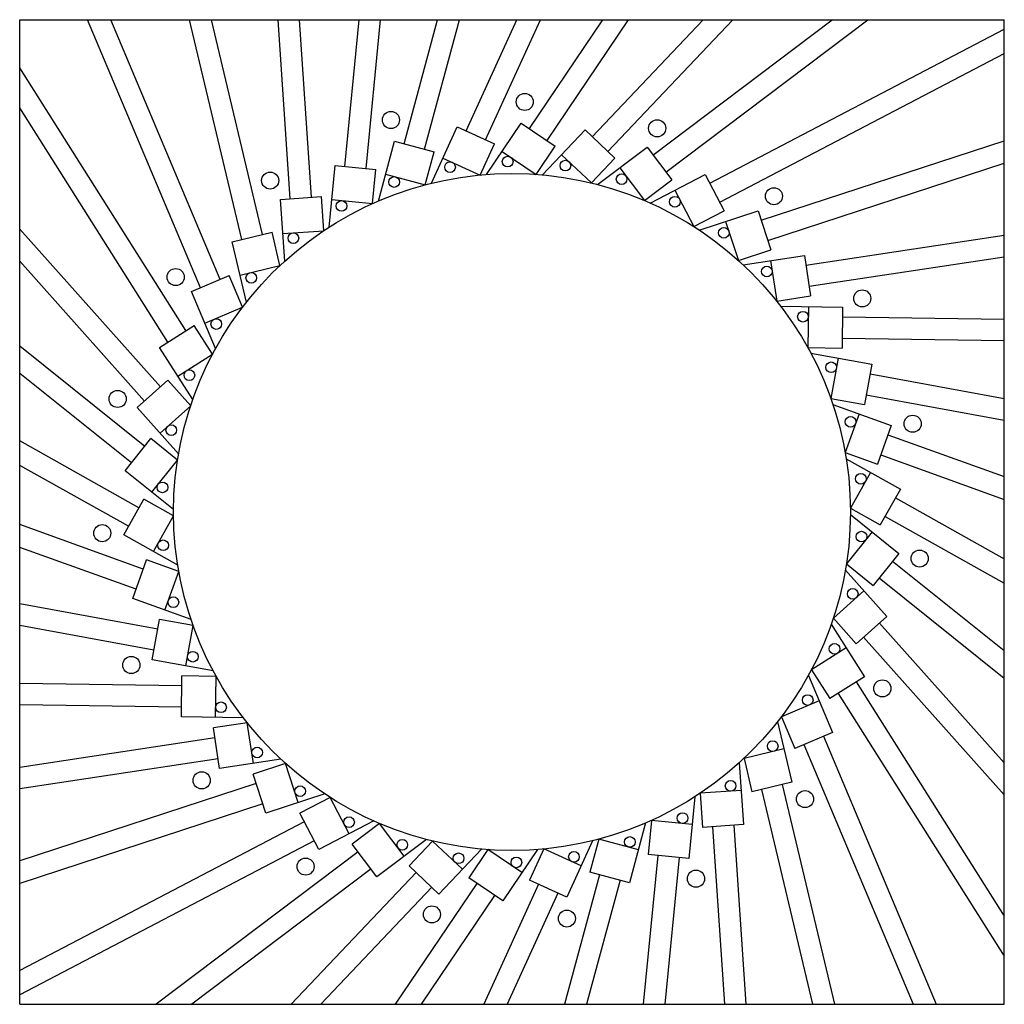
# Model space of a CAD drawing. Extents: x 6.6 to 21, y 5.7 to 20.1.
import ezdxf

# ---------------------------------------------------------------- set-up
doc = ezdxf.new("R2010")
doc.units = 0
doc.header["$MEASUREMENT"] = 0
doc.linetypes.add('SOLID', pattern=[0])
doc.layers.add('Layer1', color=4, linetype='SOLID')

msp = doc.modelspace()

# ---------------------------------------------------------------- linework, layer by layer
at = {"layer": 'Layer1'}
for p, q in [((6.568, 5.702), (6.568, 20.102)), ((6.568, 20.102), (20.968, 20.102)), ((9.214, 16.182), (7.562, 20.102)), ((9.502, 16.303), (7.902, 20.102)), ((9.816, 16.887), (9.052, 20.102)), ((10.12, 16.959), (9.373, 20.102)), ((10.525, 17.483), (10.347, 20.102)), ((10.837, 17.504), (10.66, 20.102)), ((11.324, 17.954), (11.533, 20.102)), ((11.635, 17.924), (11.847, 20.102)), ((12.189, 18.288), (12.677, 20.102)), ((12.49, 18.207), (13, 20.102)), ((13.097, 18.474), (13.839, 20.102)), ((13.381, 18.345), (14.183, 20.102)), ((14.023, 18.509), (15.098, 20.102)), ((14.282, 18.334), (15.474, 20.102)), ((14.942, 18.39), (16.565, 20.102)), ((15.169, 18.175), (16.996, 20.102)), ((15.83, 18.122), (18.452, 20.102)), ((16.018, 17.873), (18.97, 20.102)), ((20.968, 5.702), (20.968, 20.102)), ((16.661, 17.712), (20.968, 19.962)), ((16.806, 17.435), (20.968, 19.609)), ((9, 15.554), (6.568, 19.399)), ((8.736, 15.387), (6.568, 18.814)), ((13.397, 17.838), (13.904, 18.589)), ((13.904, 18.589), (14.401, 18.254)), ((12.59, 17.709), (12.966, 18.534)), ((12.966, 18.534), (13.512, 18.285)), ((14.215, 17.832), (14.838, 18.489)), ((14.838, 18.489), (15.274, 18.076)), ((11.814, 17.45), (12.05, 18.325)), ((12.05, 18.325), (12.629, 18.169)), ((17.413, 17.17), (20.968, 18.332)), ((12.499, 17.686), (12.629, 18.169)), ((13.304, 17.83), (13.512, 18.285)), ((13.624, 18.175), (14.122, 17.839)), ((14.122, 17.839), (14.401, 18.254)), ((15.02, 17.691), (15.743, 18.237)), ((15.743, 18.237), (16.105, 17.758)), ((12.758, 18.079), (13.304, 17.83)), ((14.494, 18.126), (14.93, 17.714)), ((14.93, 17.714), (15.274, 18.076)), ((17.51, 16.873), (20.968, 18.004)), ((11.093, 17.066), (11.181, 17.968)), ((11.181, 17.968), (11.778, 17.91)), ((11.729, 17.412), (11.778, 17.91)), ((15.344, 17.936), (15.706, 17.457)), ((11.92, 17.842), (12.499, 17.686)), ((15.706, 17.457), (16.105, 17.758)), ((15.791, 17.42), (16.594, 17.839)), ((16.594, 17.839), (16.872, 17.307)), ((16.151, 17.608), (16.429, 17.076)), ((10.382, 17.473), (10.981, 17.514)), ((10.444, 16.569), (10.382, 17.473)), ((11.015, 17.015), (10.981, 17.514)), ((11.132, 17.471), (11.729, 17.412)), ((16.429, 17.076), (16.872, 17.307)), ((16.507, 17.025), (17.369, 17.307)), ((17.369, 17.307), (17.555, 16.736)), ((16.893, 17.151), (17.08, 16.581)), ((8.628, 14.733), (6.568, 17.038)), ((9.676, 16.853), (10.26, 16.992)), ((10.375, 16.506), (10.26, 16.992)), ((10.416, 16.974), (11.015, 17.015)), ((9.885, 15.972), (9.676, 16.853)), ((18.066, 16.512), (20.968, 16.952)), ((17.08, 16.581), (17.555, 16.736)), ((8.395, 14.525), (6.568, 16.569)), ((17.148, 16.518), (18.044, 16.654)), ((17.55, 16.579), (17.64, 15.986)), ((18.044, 16.654), (18.135, 16.061)), ((18.113, 16.203), (20.968, 16.636)), ((9.791, 16.367), (10.375, 16.506)), ((9.081, 16.126), (9.634, 16.359)), ((9.828, 15.898), (9.634, 16.359)), ((9.433, 15.291), (9.081, 16.126)), ((17.64, 15.986), (18.135, 16.061)), ((9.275, 15.665), (9.828, 15.898)), ((17.698, 15.912), (18.604, 15.899)), ((18.104, 15.906), (18.095, 15.306)), ((18.604, 15.899), (18.595, 15.299)), ((18.602, 15.755), (20.968, 15.721)), ((8.614, 15.31), (9.121, 15.631)), ((9.389, 15.209), (9.121, 15.631)), ((18.597, 15.443), (20.968, 15.408)), ((8.397, 13.862), (6.568, 15.329)), ((9.099, 14.545), (8.614, 15.31)), ((18.095, 15.306), (18.595, 15.299)), ((8.882, 14.888), (9.389, 15.209)), ((18.14, 15.225), (19.031, 15.062)), ((18.539, 15.152), (18.432, 14.562)), ((19.031, 15.062), (18.924, 14.472)), ((8.202, 13.619), (6.568, 14.929)), ((19.005, 14.921), (20.968, 14.564)), ((8.288, 14.429), (8.736, 14.829)), ((9.069, 14.456), (8.736, 14.829)), ((18.432, 14.562), (18.924, 14.472)), ((18.949, 14.613), (20.968, 14.246)), ((8.892, 13.754), (8.288, 14.429)), ((8.621, 14.057), (9.069, 14.456)), ((18.462, 14.473), (19.315, 14.167)), ((18.845, 14.336), (18.641, 13.771)), ((19.315, 14.167), (19.112, 13.602)), ((8.112, 13.506), (8.487, 13.975)), ((8.877, 13.662), (8.487, 13.975)), ((19.266, 14.031), (20.968, 13.419)), ((8.312, 12.965), (6.568, 13.942)), ((18.641, 13.771), (19.112, 13.602)), ((19.161, 13.737), (20.968, 13.087)), ((8.159, 12.693), (6.568, 13.584)), ((8.502, 13.194), (8.877, 13.662)), ((18.657, 13.679), (19.448, 13.236)), ((8.818, 12.939), (8.112, 13.506)), ((19.011, 13.481), (18.718, 12.957)), ((19.448, 13.236), (19.154, 12.713)), ((19.377, 13.111), (20.968, 12.219)), ((8.089, 12.567), (8.382, 13.091)), ((8.819, 12.846), (8.382, 13.091)), ((8.525, 12.323), (8.819, 12.846)), ((18.718, 12.957), (19.154, 12.713)), ((18.718, 12.864), (19.425, 12.297)), ((19.224, 12.838), (20.968, 11.861)), ((8.376, 12.066), (6.568, 12.717)), ((8.88, 12.124), (8.089, 12.567)), ((19.035, 12.61), (18.66, 12.142)), ((8.27, 11.772), (6.568, 12.385)), ((19.425, 12.297), (19.05, 11.829)), ((8.222, 11.637), (8.425, 12.202)), ((8.895, 12.032), (8.425, 12.202)), ((18.66, 12.142), (19.05, 11.829)), ((19.335, 12.185), (20.968, 10.875)), ((8.692, 11.468), (8.895, 12.032)), ((18.645, 12.05), (19.248, 11.374)), ((19.14, 11.941), (20.968, 10.474)), ((18.915, 11.747), (18.468, 11.347)), ((8.587, 11.19), (6.568, 11.558)), ((9.074, 11.33), (8.222, 11.637)), ((8.531, 10.883), (6.568, 11.24)), ((8.506, 10.741), (8.613, 11.332)), ((9.105, 11.242), (8.613, 11.332)), ((8.997, 10.652), (9.105, 11.242)), ((18.438, 11.259), (18.922, 10.493)), ((18.468, 11.347), (18.801, 10.974)), ((19.248, 11.374), (18.801, 10.974)), ((19.141, 11.278), (20.968, 9.234)), ((18.908, 11.07), (20.968, 8.765)), ((18.655, 10.916), (18.148, 10.595)), ((9.397, 10.579), (8.506, 10.741)), ((18.104, 10.513), (18.456, 9.678)), ((18.148, 10.595), (18.415, 10.172)), ((8.94, 10.361), (6.568, 10.396)), ((8.933, 9.905), (8.942, 10.504)), ((9.442, 10.497), (8.942, 10.504)), ((9.433, 9.897), (9.442, 10.497)), ((18.922, 10.493), (18.415, 10.172)), ((18.801, 10.416), (20.968, 6.99)), ((18.537, 10.249), (20.968, 6.405)), ((8.935, 10.048), (6.568, 10.083)), ((18.261, 10.138), (17.708, 9.905)), ((9.839, 9.891), (8.933, 9.905)), ((9.896, 9.818), (9.402, 9.743)), ((9.987, 9.225), (9.896, 9.818)), ((17.651, 9.832), (17.861, 8.95)), ((17.708, 9.905), (17.903, 9.445)), ((9.492, 9.15), (9.402, 9.743)), ((18.456, 9.678), (17.903, 9.445)), ((9.424, 9.601), (6.568, 9.167)), ((18.323, 9.622), (19.974, 5.702)), ((17.745, 9.437), (17.162, 9.298)), ((18.035, 9.5), (19.635, 5.702)), ((9.471, 9.292), (6.568, 8.851)), ((10.388, 9.286), (9.492, 9.15)), ((10.457, 9.223), (9.982, 9.067)), ((10.643, 8.652), (10.457, 9.223)), ((17.093, 9.235), (17.155, 8.33)), ((17.162, 9.298), (17.277, 8.811)), ((10.026, 8.931), (6.568, 7.8)), ((10.168, 8.497), (9.982, 9.067)), ((17.861, 8.95), (17.277, 8.811)), ((17.121, 8.829), (16.522, 8.788)), ((16.522, 8.788), (16.556, 8.29)), ((17.417, 8.845), (18.164, 5.702)), ((17.721, 8.917), (18.485, 5.702)), ((11.03, 8.778), (10.168, 8.497)), ((11.108, 8.728), (10.664, 8.496)), ((11.385, 8.196), (11.108, 8.728)), ((16.444, 8.737), (16.356, 7.835)), ((10.123, 8.633), (6.568, 7.471)), ((10.942, 7.964), (10.664, 8.496)), ((10.731, 8.369), (6.568, 6.195)), ((11.746, 8.384), (10.942, 7.964)), ((15.722, 8.354), (15.487, 7.479)), ((15.808, 8.391), (15.759, 7.894)), ((16.405, 8.333), (15.808, 8.391)), ((11.831, 8.347), (11.432, 8.045)), ((12.193, 7.868), (11.831, 8.347)), ((17.155, 8.33), (16.556, 8.29)), ((16.699, 8.299), (16.876, 5.702)), ((17.011, 8.321), (17.19, 5.702)), ((10.876, 8.092), (6.568, 5.842)), ((12.517, 8.113), (11.793, 7.567)), ((12.607, 8.09), (12.263, 7.727)), ((13.043, 7.677), (12.607, 8.09)), ((14.947, 8.094), (14.571, 7.27)), ((15.037, 8.117), (14.907, 7.634)), ((15.617, 7.961), (15.037, 8.117)), ((11.519, 7.931), (8.566, 5.702)), ((11.793, 7.567), (11.432, 8.045)), ((13.322, 7.972), (12.699, 7.314)), ((13.415, 7.964), (13.135, 7.55)), ((13.912, 7.629), (13.415, 7.964)), ((14.14, 7.966), (13.633, 7.214)), ((14.232, 7.974), (14.025, 7.519)), ((14.778, 7.725), (14.232, 7.974)), ((15.902, 7.88), (15.689, 5.702)), ((16.356, 7.835), (15.759, 7.894)), ((16.213, 7.849), (16.003, 5.702)), ((11.707, 7.681), (9.085, 5.702)), ((12.699, 7.314), (12.263, 7.727)), ((15.487, 7.479), (14.907, 7.634)), ((12.367, 7.628), (10.541, 5.702)), ((13.633, 7.214), (13.135, 7.55)), ((14.571, 7.27), (14.025, 7.519)), ((15.046, 7.597), (14.537, 5.702)), ((15.348, 7.516), (14.86, 5.702)), ((12.594, 7.413), (10.972, 5.702)), ((13.255, 7.469), (12.062, 5.702)), ((14.156, 7.459), (13.354, 5.702)), ((13.514, 7.295), (12.439, 5.702)), ((14.44, 7.329), (13.697, 5.702)), ((6.568, 5.702), (20.968, 5.702))]:
    msp.add_line(p, q, dxfattribs=at)
for centre, radius in [((13.955, 18.899), 0.125), ((11.998, 18.635), 0.125), ((15.892, 18.513), 0.125), ((12.862, 17.946), 0.0781), ((13.705, 18.026), 0.0781), ((14.549, 17.967), 0.0781), ((10.232, 17.749), 0.125), ((13.768, 12.902), 4.95), ((12.045, 17.728), 0.0781), ((15.372, 17.769), 0.0781), ((17.599, 17.52), 0.125), ((11.274, 17.378), 0.0781), ((16.151, 17.439), 0.0781), ((16.866, 16.984), 0.0781), ((10.571, 16.907), 0.0781), ((8.85, 16.338), 0.125), ((17.495, 16.419), 0.0781), ((9.955, 16.326), 0.0781), ((18.891, 16.026), 0.125), ((9.444, 15.651), 0.0781), ((18.024, 15.758), 0.0781), ((9.05, 14.902), 0.0781), ((18.436, 15.018), 0.0781), ((8.001, 14.555), 0.125), ((18.72, 14.221), 0.0781), ((19.628, 14.193), 0.125), ((8.785, 14.098), 0.0781), ((18.87, 13.388), 0.0781), ((8.656, 13.262), 0.0781), ((7.776, 12.592), 0.125), ((18.88, 12.542), 0.0781), ((8.667, 12.415), 0.0781), ((19.73, 12.221), 0.125), ((18.751, 11.705), 0.0781), ((8.816, 11.582), 0.0781), ((18.486, 10.901), 0.0781), ((9.101, 10.785), 0.0781), ((8.201, 10.664), 0.125), ((19.185, 10.322), 0.125), ((18.093, 10.152), 0.0781), ((9.513, 10.046), 0.0781), ((17.581, 9.478), 0.0781), ((10.041, 9.385), 0.0781), ((9.23, 8.977), 0.125), ((16.966, 8.897), 0.0781), ((10.671, 8.819), 0.0781), ((18.054, 8.703), 0.125), ((16.263, 8.425), 0.0781), ((11.385, 8.365), 0.0781), ((12.164, 8.035), 0.0781), ((15.492, 8.076), 0.0781), ((14.674, 7.858), 0.0781), ((10.75, 7.716), 0.125), ((12.987, 7.837), 0.0781), ((13.832, 7.778), 0.0781), ((16.459, 7.539), 0.125), ((12.597, 7.017), 0.125), ((14.571, 6.956), 0.125)]:
    msp.add_circle(centre, radius, dxfattribs=at)

doc.saveas('drawing.dxf')
